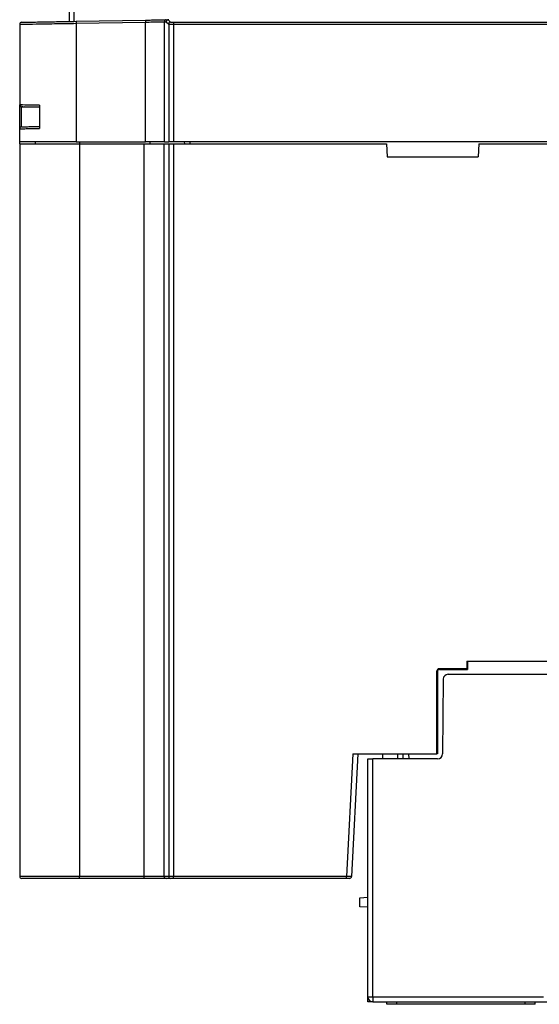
# Model space of a CAD drawing. Header units: inches. Extents: x -22 to 93, y 269 to 424.
# Tile 1 of 4: x -22 to 30, y 269 to 368. Entities that reach past the tile are written whole.
import ezdxf

# ---------------------------------------------------------------- set-up
doc = ezdxf.new("R2010")
doc.units = ezdxf.units.IN
doc.header["$MEASUREMENT"] = 0

# ---------------------------------------------------------------- blocks, each defined once
blk = doc.blocks.new('block 2')
at = {"color": 7, "lineweight": 25}
blk.add_open_spline([(10.743, 281.852), (10.792, 281.852), (10.841, 281.852), (10.887, 281.852), (10.932, 281.852), (10.974, 281.852), (11.009, 281.852), (11.045, 281.852), (11.074, 281.852), (11.091, 281.852), (11.109, 281.852), (11.115, 281.852), (11.12, 281.852)], degree=3, knots=[0, 0, 0, 0, 1, 1, 1, 2, 2, 2, 3, 3, 3, 4, 4, 4, 4], dxfattribs=at)
blk = doc.blocks.new('block 6')
at = {"color": 7, "lineweight": 25}
blk.add_open_spline([(-22.076, 359.537), (-22.076, 359.524), (-22.075, 359.512), (-22.073, 359.5), (-22.071, 359.487), (-22.068, 359.475), (-22.063, 359.462), (-22.058, 359.45), (-22.052, 359.437), (-22.044, 359.426), (-22.037, 359.415), (-22.028, 359.404), (-22.019, 359.394)], degree=3, knots=[0, 0, 0, 0, 1, 1, 1, 2, 2, 2, 3, 3, 3, 4, 4, 4, 4], dxfattribs=at)
blk = doc.blocks.new('block 7')
at = {"color": 7, "lineweight": 25}
blk.add_lwpolyline([(-21.966, 359.46), (-21.984, 359.349)], dxfattribs=at)
blk = doc.blocks.new('block 8')
at = {"color": 7, "lineweight": 25}
blk.add_lwpolyline([(-21.859, 359.347), (-21.509, 359.341)], dxfattribs=at)
blk = doc.blocks.new('block 9')
at = {"color": 7, "lineweight": 25}
blk.add_lwpolyline([(10.746, 282.038), (-6.634, 282.038)], dxfattribs=at)
blk = doc.blocks.new('block 10')
at = {"color": 7, "lineweight": 25}
blk.add_lwpolyline([(-6.634, 355.638), (-6.634, 282.038)], dxfattribs=at)
blk = doc.blocks.new('block 11')
at = {"color": 7, "lineweight": 25}
blk.add_lwpolyline([(-6.634, 355.638), (14.745, 355.638)], dxfattribs=at)
blk = doc.blocks.new('block 12')
at = {"color": 7, "lineweight": 25}
blk.add_lwpolyline([(14.745, 355.638), (14.813, 354.338)], dxfattribs=at)
blk = doc.blocks.new('block 13')
at = {"color": 7, "lineweight": 25}
blk.add_lwpolyline([(14.813, 354.338), (23.97, 354.338)], dxfattribs=at)
blk = doc.blocks.new('block 14')
at = {"color": 7, "lineweight": 25}
blk.add_lwpolyline([(24.038, 355.638), (23.97, 354.338)], dxfattribs=at)
blk = doc.blocks.new('block 15')
at = {"color": 7, "lineweight": 25}
blk.add_lwpolyline([(24.038, 355.638), (46.745, 355.638)], dxfattribs=at)
blk = doc.blocks.new('block 31')
at = {"color": 7, "lineweight": 25}
blk.add_lwpolyline([(22.836, 303.642), (30.947, 303.642)], dxfattribs=at)
blk = doc.blocks.new('block 32')
at = {"color": 7, "lineweight": 25}
blk.add_lwpolyline([(22.836, 303.642), (22.836, 302.893)], dxfattribs=at)
blk = doc.blocks.new('block 33')
at = {"color": 7, "lineweight": 25}
blk.add_lwpolyline([(22.836, 302.893), (20.035, 302.893)], dxfattribs=at)
blk = doc.blocks.new('block 34')
at = {"color": 7, "lineweight": 25}
blk.add_open_spline([(20.035, 302.893), (19.988, 302.893), (19.933, 302.874), (19.894, 302.835), (19.855, 302.796), (19.836, 302.741), (19.836, 302.694)], degree=3, knots=[0, 0, 0, 0, 1, 1, 1, 2, 2, 2, 2], dxfattribs=at)
blk = doc.blocks.new('block 35')
at = {"color": 7, "lineweight": 25}
blk.add_lwpolyline([(19.836, 294.338), (19.836, 302.694)], dxfattribs=at)
blk = doc.blocks.new('block 36')
at = {"color": 7, "lineweight": 25}
blk.add_lwpolyline([(11.391, 294.338), (19.836, 294.338)], dxfattribs=at)
blk = doc.blocks.new('block 37')
at = {"color": 7, "lineweight": 25}
blk.add_lwpolyline([(11.391, 294.338), (10.746, 282.038)], dxfattribs=at)
blk = doc.blocks.new('block 38')
at = {"color": 7, "lineweight": 25}
blk.add_open_spline([(11.246, 282.027), (11.247, 282.029), (11.193, 282.031), (11.1, 282.032), (11.007, 282.034), (10.877, 282.036), (10.746, 282.038)], degree=3, knots=[0, 0, 0, 0, 1, 1, 1, 2, 2, 2, 2], dxfattribs=at)
blk = doc.blocks.new('block 39')
at = {"color": 7, "lineweight": 25}
blk.add_lwpolyline([(11.891, 294.338), (11.246, 282.027)], dxfattribs=at)
blk = doc.blocks.new('block 40')
at = {"color": 7, "lineweight": 25}
blk.add_lwpolyline([(10.746, 281.838), (-6.634, 281.838)], dxfattribs=at)
blk = doc.blocks.new('block 41')
at = {"color": 7, "lineweight": 25}
blk.add_lwpolyline([(-6.634, 281.838), (-6.634, 282.038)], dxfattribs=at)
blk = doc.blocks.new('block 42')
at = {"color": 7, "lineweight": 25}
blk.add_lwpolyline([(10.746, 281.838), (10.746, 282.038)], dxfattribs=at)
blk = doc.blocks.new('block 43')
at = {"color": 7, "lineweight": 25}
blk.add_lwpolyline([(-6.634, 367.648), (77.417, 367.648)], dxfattribs=at)
blk = doc.blocks.new('block 45')
at = {"color": 7, "lineweight": 25}
blk.add_lwpolyline([(77.417, 355.838), (-6.634, 355.838)], dxfattribs=at)
blk = doc.blocks.new('block 46')
at = {"color": 7, "lineweight": 25}
blk.add_lwpolyline([(-6.634, 367.648), (-6.634, 355.838)], dxfattribs=at)
blk = doc.blocks.new('block 47')
at = {"color": 7, "lineweight": 25}
blk.add_lwpolyline([(-6.634, 367.848), (77.417, 367.848)], dxfattribs=at)
blk = doc.blocks.new('block 49')
at = {"color": 7, "lineweight": 25}
blk.add_lwpolyline([(-6.634, 367.848), (-6.634, 367.648)], dxfattribs=at)
blk = doc.blocks.new('block 50')
at = {"color": 7, "lineweight": 25}
blk.add_open_spline([(-7.133, 367.663), (-7.127, 367.658), (-7.07, 367.653), (-6.979, 367.65), (-6.887, 367.647), (-6.76, 367.646), (-6.634, 367.648)], degree=3, knots=[0, 0, 0, 0, 1, 1, 1, 2, 2, 2, 2], dxfattribs=at)
blk = doc.blocks.new('block 51')
at = {"color": 7, "lineweight": 25}
blk.add_lwpolyline([(-6.634, 355.838), (-7.133, 355.838)], dxfattribs=at)
blk = doc.blocks.new('block 52')
at = {"color": 7, "lineweight": 25}
blk.add_lwpolyline([(-7.133, 367.663), (-7.133, 355.838)], dxfattribs=at)
blk = doc.blocks.new('block 62')
at = {"color": 7, "lineweight": 25}
blk.add_open_spline([(-6.934, 367.862), (-6.932, 367.861), (-6.927, 367.86), (-6.917, 367.858), (-6.907, 367.857), (-6.892, 367.855), (-6.869, 367.854), (-6.824, 367.851), (-6.744, 367.848), (-6.634, 367.848)], degree=3, knots=[0, 0, 0, 0, 1, 1, 1, 2, 2, 2, 3, 3, 3, 3], dxfattribs=at)
blk = doc.blocks.new('block 63')
at = {"color": 7, "lineweight": 25}
blk.add_open_spline([(-6.934, 367.862), (-7.044, 367.862), (-7.133, 367.773), (-7.133, 367.663)], degree=3, dxfattribs=at)
blk = doc.blocks.new('block 66')
at = {"color": 7, "lineweight": 25}
blk.add_open_spline([(11.047, 281.838), (11.153, 281.838), (11.241, 281.921), (11.246, 282.027)], degree=3, dxfattribs=at)
blk = doc.blocks.new('block 67')
at = {"color": 7, "lineweight": 25}
blk.add_open_spline([(11.047, 281.838), (11.047, 281.838), (11.033, 281.838), (10.99, 281.838), (10.968, 281.838), (10.938, 281.838), (10.897, 281.838), (10.856, 281.838), (10.806, 281.838), (10.746, 281.838)], degree=3, knots=[0, 0, 0, 0, 1, 1, 1, 2, 2, 2, 3, 3, 3, 3], dxfattribs=at)
blk = doc.blocks.new('block 75')
at = {"color": 7, "lineweight": 25}
blk.add_lwpolyline([(13.392, 269.938), (30.551, 269.938)], dxfattribs=at)
blk = doc.blocks.new('block 76')
at = {"color": 7, "lineweight": 25}
blk.add_lwpolyline([(13.392, 269.938), (13.392, 293.838)], dxfattribs=at)
blk = doc.blocks.new('block 77')
at = {"color": 7, "lineweight": 25}
blk.add_lwpolyline([(19.896, 293.838), (13.392, 293.838)], dxfattribs=at)
blk = doc.blocks.new('block 78')
at = {"color": 7, "lineweight": 25}
blk.add_open_spline([(19.896, 293.838), (20.17, 293.838), (20.393, 294.059), (20.396, 294.333)], degree=3, dxfattribs=at)
blk = doc.blocks.new('block 79')
at = {"color": 7, "lineweight": 25}
blk.add_lwpolyline([(20.461, 301.842), (20.396, 294.333)], dxfattribs=at)
blk = doc.blocks.new('block 80')
at = {"color": 7, "lineweight": 25}
blk.add_open_spline([(20.961, 302.338), (20.687, 302.338), (20.464, 302.116), (20.461, 301.842)], degree=3, dxfattribs=at)
blk = doc.blocks.new('block 81')
at = {"color": 7, "lineweight": 25}
blk.add_lwpolyline([(20.961, 302.338), (84.822, 302.338)], dxfattribs=at)
blk = doc.blocks.new('block 88')
at = {"color": 7, "lineweight": 25}
blk.add_lwpolyline([(13.392, 269.438), (31.284, 269.438)], dxfattribs=at)
blk = doc.blocks.new('block 89')
at = {"color": 7, "lineweight": 25}
blk.add_lwpolyline([(13.392, 269.938), (13.392, 269.438)], dxfattribs=at)
blk = doc.blocks.new('block 95')
at = {"color": 7, "lineweight": 25}
blk.add_lwpolyline([(-6.634, 282.038), (-7.133, 282.038)], dxfattribs=at)
blk = doc.blocks.new('block 96')
at = {"color": 7, "lineweight": 25}
blk.add_lwpolyline([(-7.133, 355.638), (-7.133, 282.038)], dxfattribs=at)
blk = doc.blocks.new('block 97')
at = {"color": 7, "lineweight": 25}
blk.add_lwpolyline([(-7.133, 355.638), (-6.634, 355.638)], dxfattribs=at)
blk = doc.blocks.new('block 103')
at = {"color": 7, "lineweight": 25}
blk.add_lwpolyline([(19.891, 302.638), (19.836, 302.694)], dxfattribs=at)
blk = doc.blocks.new('block 104')
at = {"color": 7, "lineweight": 25}
blk.add_lwpolyline([(19.891, 302.638), (19.891, 294.338)], dxfattribs=at)
blk = doc.blocks.new('block 105')
at = {"color": 7, "lineweight": 25}
blk.add_lwpolyline([(19.891, 294.338), (19.836, 294.338)], dxfattribs=at)
blk = doc.blocks.new('block 106')
at = {"color": 7, "lineweight": 25}
blk.add_lwpolyline([(20.091, 302.838), (20.035, 302.893)], dxfattribs=at)
blk = doc.blocks.new('block 107')
at = {"color": 7, "lineweight": 25}
blk.add_lwpolyline([(22.891, 302.838), (22.836, 302.893)], dxfattribs=at)
blk = doc.blocks.new('block 108')
at = {"color": 7, "lineweight": 25}
blk.add_lwpolyline([(20.091, 302.838), (22.891, 302.838)], dxfattribs=at)
blk = doc.blocks.new('block 119')
at = {"color": 7, "lineweight": 25}
blk.add_open_spline([(20.091, 302.838), (19.981, 302.838), (19.891, 302.748), (19.891, 302.638)], degree=3, dxfattribs=at)
blk = doc.blocks.new('block 120')
at = {"color": 7, "lineweight": 25}
blk.add_lwpolyline([(22.887, 303.642), (22.891, 303.638)], dxfattribs=at)
blk = doc.blocks.new('block 121')
at = {"color": 7, "lineweight": 25}
blk.add_lwpolyline([(22.891, 303.64), (22.891, 302.838)], dxfattribs=at)
blk = doc.blocks.new('block 122')
at = {"color": 7, "lineweight": 25}
blk.add_lwpolyline([(12.892, 269.938), (12.892, 293.838)], dxfattribs=at)
blk = doc.blocks.new('block 123')
at = {"color": 7, "lineweight": 25}
blk.add_lwpolyline([(12.892, 269.938), (13.392, 269.938)], dxfattribs=at)
blk = doc.blocks.new('block 124')
at = {"color": 7, "lineweight": 25}
blk.add_lwpolyline([(12.892, 293.838), (13.392, 293.838)], dxfattribs=at)
blk = doc.blocks.new('block 128')
at = {"color": 7, "lineweight": 25}
blk.add_lwpolyline([(-6.634, 281.838), (-6.934, 281.838)], dxfattribs=at)
blk = doc.blocks.new('block 129')
at = {"color": 7, "lineweight": 25}
blk.add_open_spline([(-7.133, 282.038), (-7.133, 281.927), (-7.044, 281.838), (-6.934, 281.838)], degree=3, dxfattribs=at)
blk = doc.blocks.new('block 131')
at = {"color": 7, "lineweight": 25}
blk.add_open_spline([(12.892, 269.938), (12.892, 269.662), (13.115, 269.438), (13.392, 269.438)], degree=3, dxfattribs=at)
blk = doc.blocks.new('block 138')
at = {"color": 7, "lineweight": 25}
blk.add_lwpolyline([(-7.171, 368.098), (-6.934, 367.862)], dxfattribs=at)
blk = doc.blocks.new('block 139')
at = {"color": 7, "lineweight": 25}
blk.add_lwpolyline([(-7.108, 368.1), (-7.171, 368.098)], dxfattribs=at)
blk = doc.blocks.new('block 142')
at = {"color": 7, "lineweight": 25}
blk.add_lwpolyline([(-7.369, 367.898), (-7.133, 367.663)], dxfattribs=at)
blk = doc.blocks.new('block 143')
at = {"color": 7, "lineweight": 25}
blk.add_open_spline([(-7.171, 368.098), (-7.281, 368.097), (-7.369, 368.008), (-7.369, 367.898)], degree=3, dxfattribs=at)
blk = doc.blocks.new('block 144')
at = {"color": 7, "lineweight": 25}
blk.add_lwpolyline([(-7.565, 355.838), (-7.565, 367.895)], dxfattribs=at)
blk = doc.blocks.new('block 145')
at = {"color": 7, "lineweight": 25}
blk.add_lwpolyline([(-7.565, 367.895), (-7.369, 367.898)], dxfattribs=at)
blk = doc.blocks.new('block 146')
at = {"color": 7, "lineweight": 25}
blk.add_lwpolyline([(-7.565, 355.838), (-7.133, 355.838)], dxfattribs=at)
blk = doc.blocks.new('block 154')
at = {"color": 7, "lineweight": 25}
blk.add_lwpolyline([(-7.133, 282.038), (-7.586, 282.038)], dxfattribs=at)
blk = doc.blocks.new('block 155')
at = {"color": 7, "lineweight": 25}
blk.add_lwpolyline([(-7.586, 282.038), (-7.586, 355.638)], dxfattribs=at)
blk = doc.blocks.new('block 156')
at = {"color": 7, "lineweight": 25}
blk.add_lwpolyline([(-7.586, 355.638), (-7.133, 355.638)], dxfattribs=at)
blk = doc.blocks.new('block 157')
at = {"color": 7, "lineweight": 25}
blk.add_open_spline([(-7.586, 282.038), (-7.586, 281.927), (-7.496, 281.838), (-7.386, 281.838)], degree=3, dxfattribs=at)
blk = doc.blocks.new('block 158')
at = {"color": 7, "lineweight": 25}
blk.add_lwpolyline([(-6.934, 281.838), (-7.386, 281.838)], dxfattribs=at)
blk = doc.blocks.new('block 164')
at = {"color": 7, "lineweight": 25}
blk.add_lwpolyline([(-5.561, 355.838), (-5.557, 355.638)], dxfattribs=at)
blk = doc.blocks.new('block 165')
at = {"color": 7, "lineweight": 25}
blk.add_lwpolyline([(16.979, 294.338), (16.996, 293.838)], dxfattribs=at)
blk = doc.blocks.new('block 169')
at = {"color": 7, "lineweight": 25}
blk.add_lwpolyline([(14.392, 293.838), (14.405, 294.338)], dxfattribs=at)
blk = doc.blocks.new('block 170')
at = {"color": 7, "lineweight": 25}
blk.add_lwpolyline([(15.892, 293.838), (15.887, 294.338)], dxfattribs=at)
blk = doc.blocks.new('block 183')
at = {"color": 7, "lineweight": 25}
blk.add_open_spline([(-7.369, 368.095), (-7.478, 368.093), (-7.565, 368.004), (-7.565, 367.895)], degree=3, dxfattribs=at)
blk = doc.blocks.new('block 184')
at = {"color": 7, "lineweight": 25}
blk.add_lwpolyline([(-7.369, 368.095), (-7.171, 368.098)], dxfattribs=at)
blk = doc.blocks.new('block 204')
at = {"color": 7, "lineweight": 25}
blk.add_lwpolyline([(12.092, 279.896), (12.892, 279.938)], dxfattribs=at)
blk = doc.blocks.new('block 205')
at = {"color": 7, "lineweight": 25}
blk.add_lwpolyline([(12.892, 278.938), (12.092, 278.98)], dxfattribs=at)
blk = doc.blocks.new('block 206')
at = {"color": 7, "lineweight": 25}
blk.add_lwpolyline([(12.092, 278.98), (12.092, 279.896)], dxfattribs=at)
blk = doc.blocks.new('block 417')
at = {"color": 7, "lineweight": 25}
blk.add_open_spline([(-9.457, 367.859), (-9.214, 367.863), (-8.971, 367.868), (-8.748, 367.872), (-8.525, 367.877), (-8.32, 367.88), (-8.147, 367.884), (-7.975, 367.887), (-7.834, 367.89), (-7.735, 367.892), (-7.636, 367.894), (-7.577, 367.895), (-7.565, 367.895)], degree=3, knots=[0, 0, 0, 0, 1, 1, 1, 2, 2, 2, 3, 3, 3, 4, 4, 4, 4], dxfattribs=at)
blk = doc.blocks.new('block 418')
at = {"color": 7, "lineweight": 25}
blk.add_lwpolyline([(-9.457, 355.838), (-9.457, 367.859)], dxfattribs=at)
blk = doc.blocks.new('block 419')
at = {"color": 7, "lineweight": 25}
blk.add_lwpolyline([(-7.565, 355.838), (-9.457, 355.838)], dxfattribs=at)
blk = doc.blocks.new('block 425')
at = {"color": 7, "lineweight": 25}
blk.add_open_spline([(-9.45, 368.058), (-9.46, 367.992), (-9.462, 367.925), (-9.457, 367.859)], degree=3, dxfattribs=at)
blk = doc.blocks.new('block 426')
at = {"color": 7, "lineweight": 25}
blk.add_open_spline([(-9.45, 368.058), (-9.285, 368.062), (-9.128, 368.064), (-8.979, 368.067), (-8.83, 368.07), (-8.688, 368.072), (-8.556, 368.074), (-8.423, 368.077), (-8.302, 368.079), (-8.195, 368.081), (-8.088, 368.082), (-7.995, 368.084), (-7.913, 368.085), (-7.75, 368.088), (-7.631, 368.09), (-7.54, 368.092), (-7.494, 368.093), (-7.456, 368.093), (-7.426, 368.094), (-7.396, 368.094), (-7.376, 368.095), (-7.369, 368.095)], degree=3, knots=[0, 0, 0, 0, 1, 1, 1, 2, 2, 2, 3, 3, 3, 4, 4, 4, 5, 5, 5, 6, 6, 6, 7, 7, 7, 7], dxfattribs=at)
blk = doc.blocks.new('block 427')
at = {"color": 7, "lineweight": 25}
blk.add_lwpolyline([(-9.583, 281.838), (-9.583, 282.038)], dxfattribs=at)
blk = doc.blocks.new('block 428')
at = {"color": 7, "lineweight": 25}
blk.add_lwpolyline([(-7.586, 282.038), (-9.583, 282.038)], dxfattribs=at)
blk = doc.blocks.new('block 429')
at = {"color": 7, "lineweight": 25}
blk.add_lwpolyline([(-7.386, 281.838), (-9.583, 281.838)], dxfattribs=at)
blk = doc.blocks.new('block 432')
at = {"color": 7, "lineweight": 25}
blk.add_lwpolyline([(-9.583, 282.038), (-9.583, 355.638)], dxfattribs=at)
blk = doc.blocks.new('block 433')
at = {"color": 7, "lineweight": 25}
blk.add_lwpolyline([(-9.583, 355.638), (-7.586, 355.638)], dxfattribs=at)
blk = doc.blocks.new('block 434')
at = {"color": 7, "lineweight": 25}
blk.add_lwpolyline([(16.392, 294.338), (16.392, 293.838)], dxfattribs=at)
blk = doc.blocks.new('block 440')
at = {"color": 7, "lineweight": 25}
blk.add_lwpolyline([(-16.422, 367.737), (-9.457, 367.859)], dxfattribs=at)
blk = doc.blocks.new('block 441')
at = {"color": 7, "lineweight": 25}
blk.add_lwpolyline([(-16.422, 367.737), (-16.422, 355.838)], dxfattribs=at)
blk = doc.blocks.new('block 442')
at = {"color": 7, "lineweight": 25}
blk.add_lwpolyline([(-16.422, 355.838), (-9.457, 355.838)], dxfattribs=at)
blk = doc.blocks.new('block 443')
at = {"color": 7, "lineweight": 25}
blk.add_open_spline([(-16.416, 367.937), (-16.425, 367.871), (-16.427, 367.804), (-16.422, 367.737)], degree=3, dxfattribs=at)
blk = doc.blocks.new('block 444')
at = {"color": 7, "lineweight": 25}
blk.add_lwpolyline([(-16.416, 367.937), (-9.45, 368.058)], dxfattribs=at)
blk = doc.blocks.new('block 445')
at = {"color": 7, "lineweight": 25}
blk.add_open_spline([(-20.109, 359.501), (-20.735, 359.511), (-21.242, 359.52), (-21.585, 359.526), (-21.929, 359.532), (-22.108, 359.534), (-22.108, 359.534)], degree=3, knots=[0, 0, 0, 0, 1, 1, 1, 2, 2, 2, 2], dxfattribs=at)
blk = doc.blocks.new('block 446')
at = {"color": 7, "lineweight": 25}
blk.add_lwpolyline([(-22.109, 367.641), (-22.109, 359.534)], dxfattribs=at)
blk = doc.blocks.new('block 447')
at = {"color": 7, "lineweight": 25}
blk.add_open_spline([(-22.109, 367.641), (-22.108, 367.641), (-21.962, 367.643), (-21.681, 367.648), (-21.399, 367.652), (-20.982, 367.659), (-20.459, 367.668), (-19.936, 367.677), (-19.308, 367.688), (-18.619, 367.7), (-17.93, 367.711), (-17.18, 367.724), (-16.422, 367.737)], degree=3, knots=[0, 0, 0, 0, 1, 1, 1, 2, 2, 2, 3, 3, 3, 4, 4, 4, 4], dxfattribs=at)
blk = doc.blocks.new('block 448')
at = {"color": 7, "lineweight": 25}
blk.add_lwpolyline([(-22.109, 355.838), (-22.109, 357.141)], dxfattribs=at)
blk = doc.blocks.new('block 449')
at = {"color": 7, "lineweight": 25}
blk.add_open_spline([(-22.108, 357.141), (-22.108, 357.141), (-21.929, 357.144), (-21.585, 357.15), (-21.242, 357.155), (-20.735, 357.164), (-20.109, 357.175)], degree=3, knots=[0, 0, 0, 0, 1, 1, 1, 2, 2, 2, 2], dxfattribs=at)
blk = doc.blocks.new('block 450')
at = {"color": 7, "lineweight": 25}
blk.add_lwpolyline([(-20.109, 359.501), (-20.109, 357.175)], dxfattribs=at)
blk = doc.blocks.new('block 451')
at = {"color": 7, "lineweight": 25}
blk.add_lwpolyline([(-16.422, 355.838), (-22.109, 355.838)], dxfattribs=at)
blk = doc.blocks.new('block 461')
at = {"color": 7, "lineweight": 25}
blk.add_open_spline([(-21.912, 367.841), (-22.021, 367.839), (-22.109, 367.75), (-22.109, 367.641)], degree=3, dxfattribs=at)
blk = doc.blocks.new('block 462')
at = {"color": 7, "lineweight": 25}
blk.add_open_spline([(-21.912, 367.841), (-21.912, 367.841), (-21.842, 367.842), (-21.719, 367.845), (-21.596, 367.847), (-21.42, 367.85), (-21.211, 367.853), (-21.003, 367.857), (-20.764, 367.861), (-20.517, 367.865), (-20.271, 367.87), (-20.014, 367.874), (-19.758, 367.879), (-19.501, 367.883), (-19.244, 367.888), (-18.988, 367.892), (-18.732, 367.897), (-18.48, 367.901), (-18.218, 367.906), (-17.957, 367.91), (-17.683, 367.915), (-17.384, 367.92), (-17.086, 367.925), (-16.762, 367.931), (-16.416, 367.937)], degree=3, knots=[0, 0, 0, 0, 1, 1, 1, 2, 2, 2, 3, 3, 3, 4, 4, 4, 5, 5, 5, 6, 6, 6, 7, 7, 7, 8, 8, 8, 8], dxfattribs=at)
blk = doc.blocks.new('block 467')
at = {"color": 7, "lineweight": 25}
blk.add_lwpolyline([(-9.583, 282.038), (-16.108, 282.038)], dxfattribs=at)
blk = doc.blocks.new('block 468')
at = {"color": 7, "lineweight": 25}
blk.add_lwpolyline([(-16.108, 355.638), (-16.108, 282.038)], dxfattribs=at)
blk = doc.blocks.new('block 469')
at = {"color": 7, "lineweight": 25}
blk.add_lwpolyline([(-16.108, 355.638), (-9.583, 355.638)], dxfattribs=at)
blk = doc.blocks.new('block 470')
at = {"color": 7, "lineweight": 25}
blk.add_lwpolyline([(-16.108, 282.038), (-22.109, 282.038)], dxfattribs=at)
blk = doc.blocks.new('block 471')
at = {"color": 7, "lineweight": 25}
blk.add_lwpolyline([(-22.109, 355.638), (-22.109, 282.038)], dxfattribs=at)
blk = doc.blocks.new('block 472')
at = {"color": 7, "lineweight": 25}
blk.add_lwpolyline([(-22.109, 355.638), (-16.108, 355.638)], dxfattribs=at)
blk = doc.blocks.new('block 473')
at = {"color": 7, "lineweight": 25}
blk.add_lwpolyline([(-16.108, 281.838), (-16.108, 282.038)], dxfattribs=at)
blk = doc.blocks.new('block 474')
at = {"color": 7, "lineweight": 25}
blk.add_lwpolyline([(-9.583, 281.838), (-16.108, 281.838)], dxfattribs=at)
blk = doc.blocks.new('block 475')
at = {"color": 7, "lineweight": 25}
blk.add_open_spline([(-22.109, 282.038), (-22.109, 281.927), (-22.019, 281.838), (-21.908, 281.838)], degree=3, dxfattribs=at)
blk = doc.blocks.new('block 476')
at = {"color": 7, "lineweight": 25}
blk.add_lwpolyline([(-16.108, 281.838), (-21.908, 281.838)], dxfattribs=at)
blk = doc.blocks.new('block 479')
at = {"color": 7, "lineweight": 25}
blk.add_open_spline([(-20.109, 359.303), (-20.393, 359.308), (-20.677, 359.313), (-20.924, 359.317), (-21.172, 359.321), (-21.381, 359.325), (-21.514, 359.327), (-21.549, 359.328), (-21.579, 359.328), (-21.609, 359.329)], degree=3, knots=[0, 0, 0, 0, 1, 1, 1, 2, 2, 2, 3, 3, 3, 3], dxfattribs=at)
blk = doc.blocks.new('block 480')
at = {"color": 7, "lineweight": 25}
blk.add_lwpolyline([(-21.804, 359.332), (-21.854, 359.333)], dxfattribs=at)
blk = doc.blocks.new('block 481')
at = {"color": 7, "lineweight": 25}
blk.add_open_spline([(-21.912, 359.334), (-21.964, 359.335), (-22.015, 359.357), (-22.051, 359.394), (-22.087, 359.431), (-22.109, 359.482), (-22.109, 359.534)], degree=3, knots=[0, 0, 0, 0, 1, 1, 1, 2, 2, 2, 2], dxfattribs=at)
blk = doc.blocks.new('block 482')
at = {"color": 7, "lineweight": 25}
blk.add_open_spline([(-21.912, 357.341), (-21.971, 357.34), (-22.021, 357.312), (-22.051, 357.281), (-22.082, 357.25), (-22.108, 357.2), (-22.108, 357.141)], degree=3, knots=[0, 0, 0, 0, 1, 1, 1, 2, 2, 2, 2], dxfattribs=at)
blk = doc.blocks.new('block 483')
at = {"color": 7, "lineweight": 25}
blk.add_open_spline([(-21.912, 357.341), (-21.912, 357.341), (-21.868, 357.342), (-21.788, 357.343), (-21.707, 357.345), (-21.59, 357.347), (-21.437, 357.349), (-21.283, 357.352), (-21.094, 357.355), (-20.873, 357.359), (-20.652, 357.363), (-20.398, 357.368), (-20.109, 357.373)], degree=3, knots=[0, 0, 0, 0, 1, 1, 1, 2, 2, 2, 3, 3, 3, 4, 4, 4, 4], dxfattribs=at)
blk = doc.blocks.new('block 487')
at = {"color": 7, "lineweight": 25}
blk.add_lwpolyline([(-20.561, 355.838), (-20.557, 355.638)], dxfattribs=at)
blk = doc.blocks.new('block 490')
at = {"color": 7, "lineweight": 25}
blk.add_lwpolyline([(-16.635, 367.933), (-16.635, 416.813)], dxfattribs=at)
blk = doc.blocks.new('block 492')
at = {"color": 7, "lineweight": 25}
blk.add_lwpolyline([(-17.109, 367.925), (-17.109, 417.027)], dxfattribs=at)
blk = doc.blocks.new('block 494')
at = {"color": 7, "lineweight": 25}
blk.add_lwpolyline([(15.791, 269.188), (15.791, 269.438)], dxfattribs=at)
blk = doc.blocks.new('block 495')
at = {"color": 7, "lineweight": 25}
blk.add_lwpolyline([(15.791, 269.188), (14.792, 269.188)], dxfattribs=at)
blk = doc.blocks.new('block 496')
at = {"color": 7, "lineweight": 25}
blk.add_lwpolyline([(14.792, 269.188), (14.792, 269.438)], dxfattribs=at)
blk = doc.blocks.new('block 497')
at = {"color": 7, "lineweight": 25}
blk.add_lwpolyline([(28.691, 269.188), (28.691, 269.438)], dxfattribs=at)
blk = doc.blocks.new('block 498')
at = {"color": 7, "lineweight": 25}
blk.add_lwpolyline([(28.691, 269.188), (15.791, 269.188)], dxfattribs=at)
blk = doc.blocks.new('block 499')
at = {"color": 7, "lineweight": 25}
blk.add_lwpolyline([(29.692, 269.188), (29.692, 269.438)], dxfattribs=at)
blk = doc.blocks.new('block 500')
at = {"color": 7, "lineweight": 25}
blk.add_lwpolyline([(29.692, 269.188), (28.691, 269.188)], dxfattribs=at)
blk = doc.blocks.new('block 509')
at = {"color": 7, "lineweight": 25}
blk.add_lwpolyline([(-21.912, 357.341), (-21.912, 359.334)], dxfattribs=at)
blk = doc.blocks.new('block 510')
at = {"color": 7, "lineweight": 25}
blk.add_lwpolyline([(-22.109, 357.141), (-22.109, 359.534)], dxfattribs=at)
blk = doc.blocks.new('block 521')
at = {"color": 7, "lineweight": 25}
blk.add_lwpolyline([(-22.109, 355.638), (-22.109, 355.838)], dxfattribs=at)
blk = doc.blocks.new('block 522')
at = {"color": 7, "lineweight": 25}
blk.add_lwpolyline([(13.392, 269.438), (12.892, 269.438)], dxfattribs=at)
blk = doc.blocks.new('block 523')
at = {"color": 7, "lineweight": 25}
blk.add_lwpolyline([(12.892, 269.438), (12.892, 269.938)], dxfattribs=at)
blk = doc.blocks.new('block 526')
at = {"color": 253, "lineweight": 25}
blk.add_lwpolyline([(-5.008, 355.838), (-5.008, 355.638)], dxfattribs=at)
blk = doc.blocks.new('block 527')
at = {"color": 253, "lineweight": 25}
blk.add_lwpolyline([(-9.008, 355.638), (-9.008, 355.838)], dxfattribs=at)
blk = doc.blocks.new('block 530')
at = {"color": 253, "lineweight": 25}
blk.add_lwpolyline([(-16.108, 355.838), (-16.108, 355.638)], dxfattribs=at)
blk = doc.blocks.new('block 531')
at = {"color": 253, "lineweight": 25}
blk.add_lwpolyline([(-21.839, 359.529), (-22.012, 359.532)], dxfattribs=at)

msp = doc.modelspace()

# ---------------------------------------------------------------- block references
for name in ['block 492', 'block 490', 'block 444', 'block 425', 'block 426', 'block 183', 'block 143', 'block 184', 'block 139', 'block 138', 'block 461', 'block 447', 'block 446', 'block 462', 'block 443', 'block 440', 'block 441', 'block 417', 'block 418', 'block 145', 'block 144', 'block 142', 'block 63', 'block 50', 'block 52', 'block 62', 'block 47', 'block 49', 'block 43', 'block 46', 'block 481', 'block 510', 'block 445', 'block 6', 'block 531', 'block 7', 'block 509', 'block 8', 'block 480', 'block 479', 'block 450', 'block 448', 'block 482', 'block 449', 'block 483', 'block 451', 'block 521', 'block 471', 'block 472', 'block 487', 'block 442', 'block 530', 'block 468', 'block 469', 'block 432', 'block 433', 'block 419', 'block 527', 'block 155', 'block 156', 'block 146', 'block 51', 'block 96', 'block 97', 'block 45', 'block 10', 'block 11', 'block 164', 'block 526', 'block 12', 'block 14', 'block 15', 'block 13', 'block 34', 'block 35', 'block 103', 'block 119', 'block 33', 'block 106', 'block 108', 'block 31', 'block 32', 'block 107', 'block 120', 'block 121', 'block 104', 'block 79', 'block 80', 'block 81', 'block 37', 'block 39', 'block 36', 'block 122', 'block 124', 'block 76', 'block 77', 'block 169', 'block 170', 'block 434', 'block 165', 'block 105', 'block 78', 'block 470', 'block 475', 'block 467', 'block 473', 'block 427', 'block 428', 'block 154', 'block 157', 'block 95', 'block 129', 'block 9', 'block 41', 'block 38', 'block 42', 'block 66', 'block 476', 'block 474', 'block 429', 'block 158', 'block 128', 'block 40', 'block 2', 'block 67', 'block 204', 'block 206', 'block 205', 'block 123', 'block 131', 'block 523', 'block 522', 'block 75', 'block 89', 'block 88', 'block 496', 'block 495', 'block 494', 'block 498', 'block 497', 'block 500', 'block 499']:
    msp.add_blockref(name, (0, 0))

doc.saveas('drawing.dxf')
